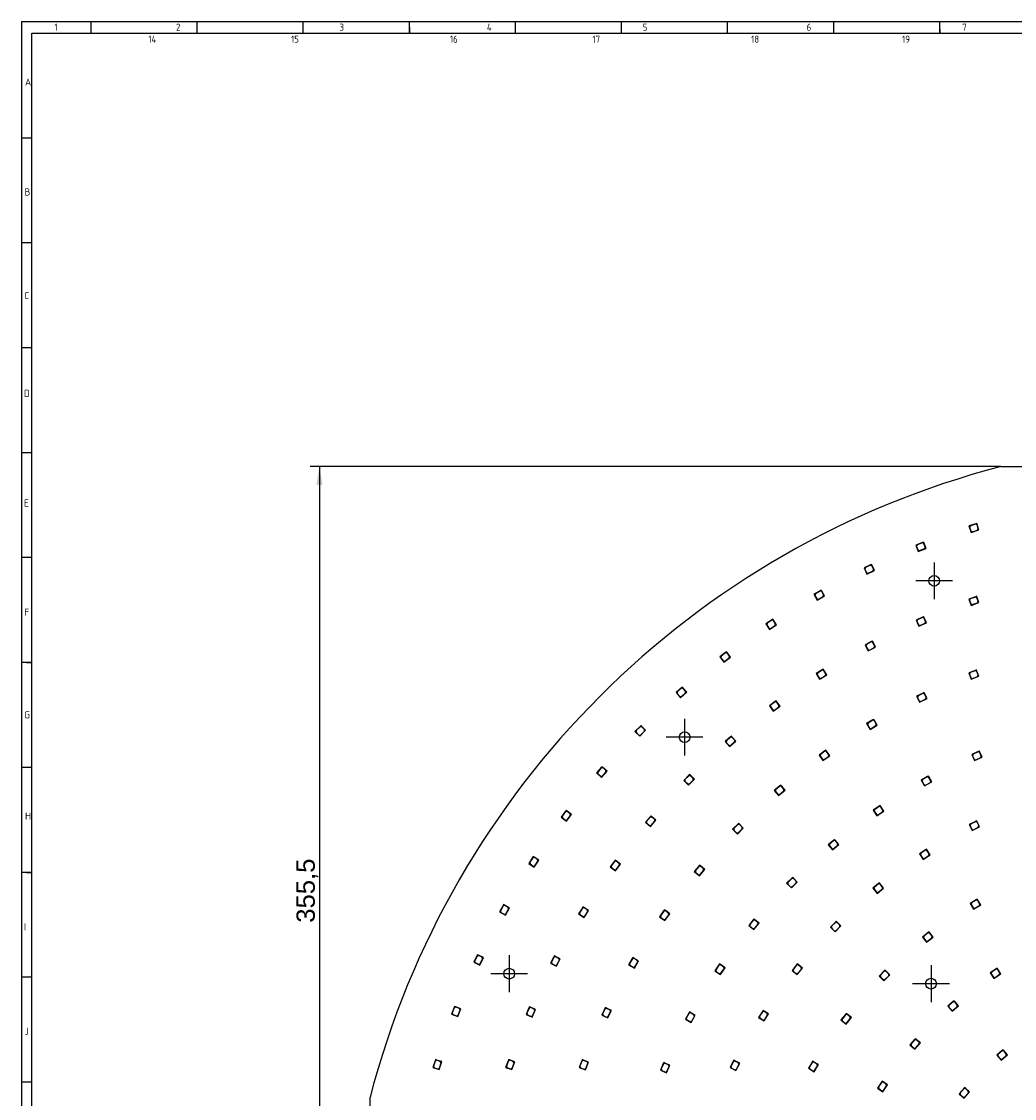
# Model space of a CAD drawing. Header units: millimetres. Extents: x 25 to 1167, y 11 to 816.
# Tile 4 of 18: x 25 to 442, y 365 to 816. Entities that reach past the tile are written whole.
import ezdxf
from ezdxf.enums import TextEntityAlignment as Align
from ezdxf.lldxf.tags import DXFTag

# ---------------------------------------------------------------- set-up
doc = ezdxf.new("R2010")
doc.units = ezdxf.units.MM
doc.layers.add('Default', color=7, linetype='Continuous')
doc.layers.add('RDLED_1_2_740MM_', color=7, linetype='Continuous')
doc.styles.add('SEACAD_Arial', font='arial.ttf')
tags = doc.linetypes.add('CENTER2', pattern=[28.575, 19.05, -3.175, 3.175, -3.175]).pattern_tags.tags
tags[10:11] = [DXFTag(74, 4), DXFTag(75, 0), DXFTag(340, '0'), DXFTag(46, 0.0), DXFTag(50, 0.0), DXFTag(44, 0.0), DXFTag(45, 0.0)]
tags[8:9] = [DXFTag(74, 4), DXFTag(75, 0), DXFTag(340, '0'), DXFTag(46, 0.0), DXFTag(50, 0.0), DXFTag(44, 0.0), DXFTag(45, 0.0)]
tags[6:7] = [DXFTag(74, 4), DXFTag(75, 0), DXFTag(340, '0'), DXFTag(46, 0.0), DXFTag(50, 0.0), DXFTag(44, 0.0), DXFTag(45, 0.0)]
tags[4:5] = [DXFTag(74, 4), DXFTag(75, 0), DXFTag(340, '0'), DXFTag(46, 0.0), DXFTag(50, 0.0), DXFTag(44, 0.0), DXFTag(45, 0.0)]
doc.dimstyles.new('ISO', dxfattribs={"dimtxt": 7.7, "dimasz": 7.7, "dimexe": 3.85, "dimexo": 0, "dimgap": 1.925, "dimtad": 1, "dimtxsty": 'SEACAD_Arial', "dimblk1": '_SE_FILLED', "dimblk2": '_SE_FILLED', "dimsah": 1, "dimcen": 3.85, "dimadec": 0, "dimazin": 0, "dimtfac": 0.5, "dimtdec": 3, "dimtmove": 0, "dimatfit": 3, "dimfxl": 1, "dimarcsym": 0})

# ---------------------------------------------------------------- blocks, each defined once
blk = doc.blocks.new('SEANNOT_GROUP7')
at = {"layer": 'Default', "color": 7, "linetype": 'CENTER2'}
for p, q in [((406.83, 420.62), (406.83, 405.22)), ((414.53, 412.92), (399.13, 412.92))]:
    blk.add_line(p, q, dxfattribs=at)
blk = doc.blocks.new('SEANNOT_GROUP9')
at = {"layer": 'Default', "color": 7, "linetype": 'CENTER2'}
for p, q in [((229.9, 424.82), (229.9, 409.42)), ((237.6, 417.12), (222.2, 417.12))]:
    blk.add_line(p, q, dxfattribs=at)
blk = doc.blocks.new('SEANNOT_GROUP12')
at = {"layer": 'Default', "color": 7, "linetype": 'CENTER2'}
for p, q in [((303.48, 524.02), (303.48, 508.62)), ((311.18, 516.32), (295.78, 516.32))]:
    blk.add_line(p, q, dxfattribs=at)
blk = doc.blocks.new('SEANNOT_GROUP14')
at = {"layer": 'Default', "color": 7, "linetype": 'CENTER2'}
for p, q in [((408.15, 589.58), (408.15, 574.18)), ((415.85, 581.88), (400.45, 581.88))]:
    blk.add_line(p, q, dxfattribs=at)
blk = doc.blocks.new('SE1')
at = {"layer": 'RDLED_1_2_740MM_', "color": 7, "linetype": 'Continuous'}
for p, q in [((436.05, 629.79), (622.98, 629.79)), ((425.62, 605.8), (422.76, 604.89)), ((425.56, 605.67), (423.37, 604.97)), ((426.19, 605.34), (425.56, 605.67)), ((426.1, 605.95), (425.62, 605.8)), ((425.62, 605.8), (426.25, 605.47)), ((426.25, 605.47), (426.1, 605.95)), ((426.67, 603.82), (426.19, 605.34)), ((426.95, 603.28), (426.25, 605.47)), ((422.76, 604.89), (423.61, 602.22)), ((423.37, 604.97), (423.04, 604.35)), ((423.04, 604.35), (423.52, 602.82)), ((423.52, 602.82), (424.15, 602.5)), ((423.61, 602.22), (426.95, 603.28)), ((424.15, 602.5), (426.34, 603.19)), ((426.34, 603.19), (426.67, 603.82)), ((403.24, 597.93), (400.45, 596.83)), ((400.45, 596.83), (401.48, 594.23)), ((401.05, 596.96), (400.76, 596.31)), ((400.76, 596.31), (401.35, 594.82)), ((403.19, 597.8), (401.05, 596.96)), ((403.83, 597.52), (403.19, 597.8)), ((403.71, 598.12), (403.24, 597.93)), ((403.24, 597.93), (403.89, 597.65)), ((403.89, 597.65), (403.71, 598.12)), ((404.42, 596.03), (403.83, 597.52)), ((404.73, 595.51), (403.89, 597.65)), ((401.35, 594.82), (402, 594.54)), ((401.48, 594.23), (404.73, 595.51)), ((402, 594.54), (404.14, 595.38)), ((404.14, 595.38), (404.42, 596.03)), ((381.45, 588.56), (378.74, 587.27)), ((378.74, 587.27), (379.94, 584.74)), ((379.33, 587.44), (379.09, 586.77)), ((381.4, 588.43), (379.33, 587.44)), ((382.07, 588.19), (381.4, 588.43)), ((381.9, 588.78), (381.45, 588.56)), ((381.45, 588.56), (382.12, 588.32)), ((382.12, 588.32), (381.9, 588.78)), ((382.76, 586.75), (382.07, 588.19)), ((383.1, 586.25), (382.12, 588.32)), ((379.09, 586.77), (379.78, 585.33)), ((379.78, 585.33), (380.44, 585.09)), ((379.94, 584.74), (383.1, 586.25)), ((380.44, 585.09), (382.52, 586.08)), ((382.52, 586.08), (382.76, 586.75)), ((360.35, 577.72), (357.73, 576.25)), ((357.73, 576.25), (359.11, 573.81)), ((358.31, 576.46), (358.12, 575.78)), ((358.12, 575.78), (358.9, 574.39)), ((360.31, 577.59), (358.31, 576.46)), ((358.9, 574.39), (359.58, 574.19)), ((359.11, 573.81), (362.16, 575.53)), ((359.58, 574.19), (361.59, 575.32)), ((360.99, 577.4), (360.31, 577.59)), ((360.79, 577.97), (360.35, 577.72)), ((360.35, 577.72), (361.03, 577.53)), ((361.03, 577.53), (360.79, 577.97)), ((361.78, 576), (360.99, 577.4)), ((362.16, 575.53), (361.03, 577.53)), ((361.59, 575.32), (361.78, 576)), ((425.52, 575.23), (422.69, 574.24)), ((422.69, 574.24), (423.61, 571.6)), ((423.29, 574.34), (422.98, 573.71)), ((422.98, 573.71), (423.51, 572.2)), ((425.46, 575.1), (423.29, 574.34)), ((426.09, 574.8), (425.46, 575.1)), ((425.99, 575.4), (425.52, 575.23)), ((425.52, 575.23), (426.16, 574.92)), ((426.16, 574.92), (425.99, 575.4)), ((426.62, 573.29), (426.09, 574.8)), ((426.92, 572.75), (426.16, 574.92)), ((423.51, 572.2), (424.14, 571.89)), ((423.61, 571.6), (426.92, 572.75)), ((424.14, 571.89), (426.32, 572.65)), ((426.32, 572.65), (426.62, 573.29)), ((340.04, 565.47), (337.53, 563.83)), ((340.01, 565.33), (338.08, 564.07)), ((340.7, 565.19), (340.01, 565.33)), ((340.45, 565.75), (340.04, 565.47)), ((340.04, 565.47), (340.73, 565.33)), ((340.73, 565.33), (340.45, 565.75)), ((341.58, 563.85), (340.7, 565.19)), ((341.99, 563.4), (340.73, 565.33)), ((403.32, 566.62), (400.57, 565.42)), ((400.57, 565.42), (401.69, 562.85)), ((401.16, 565.57), (400.9, 564.91)), ((400.9, 564.91), (401.54, 563.44)), ((403.27, 566.49), (401.16, 565.57)), ((403.93, 566.23), (403.27, 566.49)), ((403.78, 566.82), (403.32, 566.62)), ((403.32, 566.62), (403.98, 566.36)), ((403.98, 566.36), (403.78, 566.82)), ((404.57, 564.76), (403.93, 566.23)), ((404.9, 564.25), (403.98, 566.36)), ((404.31, 564.1), (404.57, 564.76)), ((337.53, 563.83), (339.06, 561.49)), ((338.08, 564.07), (337.94, 563.38)), ((337.94, 563.38), (338.82, 562.04)), ((338.82, 562.04), (339.51, 561.9)), ((339.06, 561.49), (341.99, 563.4)), ((339.51, 561.9), (341.43, 563.16)), ((341.43, 563.16), (341.58, 563.85)), ((401.54, 563.44), (402.2, 563.18)), ((401.69, 562.85), (404.9, 564.25)), ((402.2, 563.18), (404.31, 564.1)), ((381.83, 556.37), (379.17, 554.97)), ((381.79, 556.23), (379.75, 555.16)), ((382.46, 556.03), (381.79, 556.23)), ((382.27, 556.6), (381.83, 556.37)), ((381.83, 556.37), (382.5, 556.16)), ((382.5, 556.16), (382.27, 556.6)), ((383.21, 554.61), (382.46, 556.03)), ((383.58, 554.13), (382.5, 556.16)), ((320.61, 551.86), (318.22, 550.05)), ((320.59, 551.72), (318.76, 550.33)), ((321.29, 551.63), (320.59, 551.72)), ((321.01, 552.17), (320.61, 551.86)), ((320.61, 551.86), (321.31, 551.77)), ((321.31, 551.77), (321.01, 552.17)), ((322.26, 550.35), (321.29, 551.63)), ((322.7, 549.93), (321.31, 551.77)), ((379.17, 554.97), (380.48, 552.49)), ((379.75, 555.16), (379.54, 554.48)), ((379.54, 554.48), (380.29, 553.07)), ((380.29, 553.07), (380.97, 552.86)), ((380.48, 552.49), (383.58, 554.13)), ((380.97, 552.86), (383, 553.94)), ((383, 553.94), (383.21, 554.61)), ((318.22, 550.05), (319.91, 547.82)), ((318.76, 550.33), (318.66, 549.63)), ((318.66, 549.63), (319.63, 548.36)), ((319.63, 548.36), (320.33, 548.26)), ((319.91, 547.82), (322.7, 549.93)), ((320.33, 548.26), (322.16, 549.65)), ((322.16, 549.65), (322.26, 550.35)), ((361.16, 544.55), (358.62, 542.95)), ((358.62, 542.95), (360.11, 540.58)), ((359.18, 543.18), (359.02, 542.49)), ((359.02, 542.49), (359.88, 541.14)), ((361.13, 544.41), (359.18, 543.18)), ((360.11, 540.58), (363.07, 542.44)), ((360.57, 540.98), (362.51, 542.21)), ((361.82, 544.25), (361.13, 544.41)), ((361.58, 544.81), (361.16, 544.55)), ((361.16, 544.55), (361.85, 544.39)), ((361.85, 544.39), (361.58, 544.81)), ((362.67, 542.9), (361.82, 544.25)), ((363.07, 542.44), (361.85, 544.39)), ((362.51, 542.21), (362.67, 542.9)), ((425.43, 544.33), (422.64, 543.24)), ((422.64, 543.24), (423.66, 540.63)), ((423.24, 543.37), (422.95, 542.72)), ((422.95, 542.72), (423.53, 541.23)), ((425.38, 544.2), (423.24, 543.37)), ((426.03, 543.92), (425.38, 544.2)), ((425.9, 544.51), (425.43, 544.33)), ((425.43, 544.33), (426.08, 544.05)), ((426.08, 544.05), (425.9, 544.51)), ((426.61, 542.43), (426.03, 543.92)), ((426.92, 541.9), (426.08, 544.05)), ((426.32, 541.78), (426.61, 542.43)), ((359.88, 541.14), (360.57, 540.98)), ((423.53, 541.23), (424.18, 540.94)), ((423.66, 540.63), (426.92, 541.9)), ((424.18, 540.94), (426.32, 541.78)), ((302.15, 536.96), (299.89, 534.99)), ((299.89, 534.99), (301.73, 532.88)), ((300.41, 535.31), (300.36, 534.6)), ((300.36, 534.6), (301.41, 533.4)), ((302.14, 536.82), (300.41, 535.31)), ((301.41, 533.4), (302.12, 533.35)), ((301.73, 532.88), (304.37, 535.18)), ((302.12, 533.35), (303.85, 534.86)), ((302.85, 536.77), (302.14, 536.82)), ((302.53, 537.29), (302.15, 536.96)), ((302.15, 536.96), (302.86, 536.91)), ((302.86, 536.91), (302.53, 537.29)), ((303.9, 535.56), (302.85, 536.77)), ((304.37, 535.18), (302.86, 536.91)), ((303.85, 534.86), (303.9, 535.56)), ((403.49, 534.81), (400.8, 533.5)), ((400.8, 533.5), (402.03, 530.98)), ((401.38, 533.67), (401.15, 533)), ((401.15, 533), (401.85, 531.56)), ((403.44, 534.68), (401.38, 533.67)), ((404.11, 534.45), (403.44, 534.68)), ((403.94, 535.03), (403.49, 534.81)), ((403.49, 534.81), (404.16, 534.58)), ((404.16, 534.58), (403.94, 535.03)), ((404.82, 533.01), (404.11, 534.45)), ((405.17, 532.52), (404.16, 534.58)), ((404.59, 532.34), (404.82, 533.01)), ((341.44, 531.21), (339.02, 529.43)), ((339.02, 529.43), (340.68, 527.17)), ((339.56, 529.7), (339.46, 529)), ((339.46, 529), (340.41, 527.72)), ((341.41, 531.07), (339.56, 529.7)), ((340.68, 527.17), (343.5, 529.25)), ((341.11, 527.61), (342.96, 528.98)), ((342.11, 530.96), (341.41, 531.07)), ((341.84, 531.5), (341.44, 531.21)), ((341.44, 531.21), (342.13, 531.1)), ((342.13, 531.1), (341.84, 531.5)), ((343.06, 529.67), (342.11, 530.96)), ((343.5, 529.25), (342.13, 531.1)), ((342.96, 528.98), (343.06, 529.67)), ((401.85, 531.56), (402.52, 531.33)), ((402.03, 530.98), (405.17, 532.52)), ((402.52, 531.33), (404.59, 532.34)), ((340.41, 527.72), (341.11, 527.61)), ((284.76, 520.83), (282.64, 518.71)), ((284.76, 520.69), (283.13, 519.06)), ((285.11, 521.18), (284.76, 520.83)), ((284.76, 520.83), (285.46, 520.83)), ((285.46, 520.69), (284.76, 520.69)), ((285.46, 520.83), (285.11, 521.18)), ((287.09, 519.2), (285.46, 520.83)), ((286.6, 519.56), (285.46, 520.69)), ((286.6, 518.85), (286.6, 519.56)), ((382.41, 523.52), (379.83, 521.98)), ((379.83, 521.98), (381.26, 519.57)), ((380.4, 522.2), (380.22, 521.52)), ((380.22, 521.52), (381.04, 520.14)), ((382.37, 523.38), (380.4, 522.2)), ((381.04, 520.14), (381.73, 519.97)), ((381.26, 519.57), (384.27, 521.37)), ((381.73, 519.97), (383.7, 521.15)), ((383.06, 523.21), (382.37, 523.38)), ((382.84, 523.77), (382.41, 523.52)), ((382.41, 523.52), (383.09, 523.34)), ((383.09, 523.34), (382.84, 523.77)), ((383.88, 521.83), (383.06, 523.21)), ((384.27, 521.37), (383.09, 523.34)), ((383.7, 521.15), (383.88, 521.83)), ((282.64, 518.71), (284.62, 516.73)), ((283.13, 519.06), (283.13, 518.36)), ((283.13, 518.36), (284.26, 517.22)), ((284.26, 517.22), (284.97, 517.22)), ((284.62, 516.73), (287.09, 519.2)), ((284.97, 517.22), (286.6, 518.85)), ((322.76, 516.43), (320.49, 514.48)), ((322.75, 516.29), (321.01, 514.79)), ((323.46, 516.24), (322.75, 516.29)), ((323.14, 516.76), (322.76, 516.43)), ((322.76, 516.43), (323.47, 516.38)), ((323.47, 516.38), (323.14, 516.76)), ((324.5, 515.03), (323.46, 516.24)), ((324.97, 514.64), (323.47, 516.38)), ((324.45, 514.32), (324.5, 515.03)), ((320.49, 514.48), (322.31, 512.36)), ((321.01, 514.79), (320.96, 514.09)), ((320.96, 514.09), (322, 512.88)), ((322, 512.88), (322.7, 512.82)), ((322.31, 512.36), (324.97, 514.64)), ((322.7, 512.82), (324.45, 514.32)), ((362.33, 510.52), (359.89, 508.77)), ((362.74, 510.81), (362.33, 510.52)), ((362.33, 510.52), (363.03, 510.4)), ((363.03, 510.4), (362.74, 510.81)), ((364.36, 508.53), (363.03, 510.4)), ((427.13, 510.46), (426.67, 510.26)), ((427.33, 510), (427.13, 510.46)), ((359.89, 508.77), (361.51, 506.5)), ((360.43, 509.04), (360.32, 508.34)), ((360.32, 508.34), (361.25, 507.04)), ((362.31, 510.38), (360.43, 509.04)), ((361.25, 507.04), (361.94, 506.93)), ((361.51, 506.5), (364.36, 508.53)), ((361.94, 506.93), (363.82, 508.26)), ((363, 510.26), (362.31, 510.38)), ((363.93, 508.96), (363, 510.26)), ((363.82, 508.26), (363.93, 508.96)), ((426.67, 510.26), (423.93, 509.04)), ((423.93, 509.04), (425.06, 506.48)), ((424.52, 509.2), (424.26, 508.54)), ((424.26, 508.54), (424.91, 507.07)), ((426.62, 510.13), (424.52, 509.2)), ((424.91, 507.07), (425.57, 506.82)), ((425.06, 506.48), (428.26, 507.9)), ((425.57, 506.82), (427.67, 507.75)), ((427.28, 509.87), (426.62, 510.13)), ((426.67, 510.26), (427.33, 510)), ((427.93, 508.41), (427.28, 509.87)), ((428.26, 507.9), (427.33, 510)), ((427.67, 507.75), (427.93, 508.41)), ((268.5, 503.55), (266.53, 501.29)), ((268.51, 503.41), (267, 501.68)), ((267, 501.68), (267.05, 500.97)), ((268.83, 503.93), (268.5, 503.55)), ((268.5, 503.55), (269.21, 503.6)), ((269.22, 503.46), (268.51, 503.41)), ((268.64, 499.45), (270.94, 502.09)), ((269.21, 503.6), (268.83, 503.93)), ((268.96, 499.97), (270.47, 501.7)), ((270.94, 502.09), (269.21, 503.6)), ((270.42, 502.41), (269.22, 503.46)), ((270.47, 501.7), (270.42, 502.41)), ((266.53, 501.29), (268.64, 499.45)), ((267.05, 500.97), (268.26, 499.92)), ((268.26, 499.92), (268.96, 499.97)), ((305.24, 500.31), (303.12, 498.18)), ((303.12, 498.18), (305.1, 496.2)), ((305.24, 500.16), (303.62, 498.54)), ((303.62, 498.54), (303.62, 497.83)), ((303.62, 497.83), (304.75, 496.7)), ((305.1, 496.2), (307.58, 498.68)), ((305.6, 500.66), (305.24, 500.31)), ((305.24, 500.31), (305.95, 500.31)), ((305.95, 500.16), (305.24, 500.16)), ((305.46, 496.7), (307.08, 498.33)), ((305.95, 500.31), (305.6, 500.66)), ((307.58, 498.68), (305.95, 500.31)), ((307.08, 499.03), (305.95, 500.16)), ((307.08, 498.33), (307.08, 499.03)), ((405.34, 499.76), (402.72, 498.3)), ((402.72, 498.3), (404.08, 495.85)), ((403.29, 498.51), (403.1, 497.83)), ((403.1, 497.83), (403.88, 496.43)), ((405.3, 499.62), (403.29, 498.51)), ((404.08, 495.85), (407.14, 497.56)), ((404.56, 496.23), (406.57, 497.35)), ((405.98, 499.43), (405.3, 499.62)), ((405.78, 500), (405.34, 499.76)), ((405.34, 499.76), (406.02, 499.57)), ((406.02, 499.57), (405.78, 500)), ((406.76, 498.03), (405.98, 499.43)), ((407.14, 497.56), (406.02, 499.57)), ((406.57, 497.35), (406.76, 498.03)), ((304.75, 496.7), (305.46, 496.7)), ((343.39, 495.9), (341.1, 493.96)), ((341.1, 493.96), (342.91, 491.83)), ((341.63, 494.28), (341.57, 493.57)), ((341.57, 493.57), (342.6, 492.35)), ((343.38, 495.76), (341.63, 494.28)), ((342.6, 492.35), (343.31, 492.29)), ((342.91, 491.83), (345.58, 494.09)), ((343.31, 492.29), (345.06, 493.78)), ((344.09, 495.7), (343.38, 495.76)), ((343.77, 496.23), (343.39, 495.9)), ((343.39, 495.9), (344.1, 495.85)), ((344.1, 495.85), (343.77, 496.23)), ((345.12, 494.48), (344.09, 495.7)), ((345.58, 494.09), (344.1, 495.85)), ((345.06, 493.78), (345.12, 494.48)), ((403.88, 496.43), (404.56, 496.23)), ((253.47, 485.21), (251.65, 482.82)), ((253.49, 485.07), (252.1, 483.23)), ((253.77, 485.61), (253.47, 485.21)), ((253.47, 485.21), (254.17, 485.3)), ((254.19, 485.16), (253.49, 485.07)), ((254.17, 485.3), (253.77, 485.61)), ((253.89, 481.12), (256, 483.91)), ((256, 483.91), (254.17, 485.3)), ((254.17, 481.66), (255.56, 483.5)), ((255.46, 484.2), (254.19, 485.16)), ((255.56, 483.5), (255.46, 484.2)), ((385.06, 487.34), (382.59, 485.65)), ((382.59, 485.65), (384.17, 483.34)), ((383.14, 485.9), (383.01, 485.21)), ((383.01, 485.21), (383.92, 483.89)), ((385.04, 487.2), (383.14, 485.9)), ((383.92, 483.89), (384.61, 483.76)), ((384.17, 483.34), (387.06, 485.31)), ((384.61, 483.76), (386.51, 485.06)), ((385.73, 487.07), (385.04, 487.2)), ((385.48, 487.62), (385.06, 487.34)), ((385.06, 487.34), (385.76, 487.21)), ((385.76, 487.21), (385.48, 487.62)), ((386.64, 485.75), (385.73, 487.07)), ((387.06, 485.31), (385.76, 487.21)), ((386.51, 485.06), (386.64, 485.75)), ((251.65, 482.82), (253.89, 481.12)), ((252.1, 483.23), (252.19, 482.53)), ((252.19, 482.53), (253.47, 481.57)), ((253.47, 481.57), (254.17, 481.66)), ((288.98, 482.91), (287.02, 480.64)), ((287.02, 480.64), (289.15, 478.81)), ((288.99, 482.77), (287.49, 481.03)), ((287.49, 481.03), (287.54, 480.33)), ((287.54, 480.33), (288.76, 479.28)), ((288.76, 479.28), (289.46, 479.33)), ((289.31, 483.29), (288.98, 482.91)), ((288.98, 482.91), (289.69, 482.97)), ((289.7, 482.83), (288.99, 482.77)), ((289.15, 478.81), (291.43, 481.47)), ((289.69, 482.97), (289.31, 483.29)), ((289.46, 479.33), (290.96, 481.08)), ((291.43, 481.47), (289.69, 482.97)), ((290.91, 481.78), (289.7, 482.83)), ((290.96, 481.08), (290.91, 481.78)), ((325.73, 479.78), (323.61, 477.66)), ((325.73, 479.64), (324.1, 478.01)), ((326.08, 480.13), (325.73, 479.78)), ((325.73, 479.78), (326.43, 479.78)), ((326.43, 479.64), (325.73, 479.64)), ((326.43, 479.78), (326.08, 480.13)), ((328.06, 478.15), (326.43, 479.78)), ((327.57, 478.5), (326.43, 479.64)), ((425.51, 481.01), (422.84, 479.64)), ((422.84, 479.64), (424.11, 477.15)), ((423.42, 479.83), (423.2, 479.16)), ((423.2, 479.16), (423.93, 477.73)), ((425.47, 480.87), (423.42, 479.83)), ((426.14, 480.65), (425.47, 480.87)), ((425.96, 481.23), (425.51, 481.01)), ((425.51, 481.01), (426.19, 480.79)), ((426.19, 480.79), (425.96, 481.23)), ((426.87, 479.23), (426.14, 480.65)), ((427.23, 478.74), (426.19, 480.79)), ((426.65, 478.56), (426.87, 479.23)), ((323.61, 477.66), (325.59, 475.68)), ((324.1, 478.01), (324.1, 477.3)), ((324.1, 477.3), (325.23, 476.17)), ((325.23, 476.17), (325.94, 476.17)), ((325.59, 475.68), (328.06, 478.15)), ((325.94, 476.17), (327.57, 477.8)), ((327.57, 477.8), (327.57, 478.5)), ((423.93, 477.73), (424.6, 477.51)), ((424.11, 477.15), (427.23, 478.74)), ((424.6, 477.51), (426.65, 478.56)), ((366.02, 473.1), (363.72, 471.19)), ((363.72, 471.19), (365.5, 469.03)), ((364.24, 471.49), (364.18, 470.79)), ((364.18, 470.79), (365.2, 469.56)), ((366.01, 472.96), (364.24, 471.49)), ((365.5, 469.03), (368.2, 471.27)), ((365.9, 469.49), (367.67, 470.96)), ((366.71, 472.9), (366.01, 472.96)), ((366.41, 473.42), (366.02, 473.1)), ((366.02, 473.1), (366.73, 473.04)), ((366.73, 473.04), (366.41, 473.42)), ((367.74, 471.67), (366.71, 472.9)), ((368.2, 471.27), (366.73, 473.04)), ((367.67, 470.96), (367.74, 471.67)), ((239.72, 465.88), (238.07, 463.37)), ((239.75, 465.74), (238.48, 463.82)), ((239.99, 466.3), (239.72, 465.88)), ((239.72, 465.88), (240.41, 466.02)), ((240.44, 465.88), (239.75, 465.74)), ((240.41, 466.02), (239.99, 466.3)), ((242.33, 464.76), (240.41, 466.02)), ((241.78, 465), (240.44, 465.88)), ((365.2, 469.56), (365.9, 469.49)), ((404.48, 469), (401.96, 467.37)), ((401.96, 467.37), (403.49, 465.02)), ((402.52, 467.61), (402.37, 466.92)), ((402.37, 466.92), (403.24, 465.58)), ((404.45, 468.87), (402.52, 467.61)), ((403.24, 465.58), (403.94, 465.43)), ((403.49, 465.02), (406.42, 466.93)), ((403.94, 465.43), (405.86, 466.69)), ((405.14, 468.72), (404.45, 468.87)), ((404.9, 469.28), (404.48, 469)), ((404.48, 469), (405.17, 468.86)), ((405.17, 468.86), (404.9, 469.28)), ((406.01, 467.38), (405.14, 468.72)), ((406.42, 466.93), (405.17, 468.86)), ((405.86, 466.69), (406.01, 467.38)), ((238.07, 463.37), (240.41, 461.83)), ((238.48, 463.82), (238.63, 463.12)), ((238.63, 463.12), (239.97, 462.25)), ((239.97, 462.25), (240.66, 462.39)), ((240.41, 461.83), (242.33, 464.76)), ((240.66, 462.39), (241.92, 464.31)), ((241.92, 464.31), (241.78, 465)), ((274.06, 464.36), (272.28, 461.94)), ((272.28, 461.94), (274.54, 460.28)), ((274.08, 464.22), (272.72, 462.37)), ((272.72, 462.37), (272.82, 461.67)), ((272.82, 461.67), (274.11, 460.72)), ((274.36, 464.76), (274.06, 464.36)), ((274.06, 464.36), (274.76, 464.46)), ((274.78, 464.32), (274.08, 464.22)), ((274.11, 460.72), (274.81, 460.82)), ((274.76, 464.46), (274.36, 464.76)), ((274.54, 460.28), (276.61, 463.1)), ((276.61, 463.1), (274.76, 464.46)), ((276.07, 463.37), (274.78, 464.32)), ((274.81, 460.82), (276.18, 462.67)), ((276.18, 462.67), (276.07, 463.37)), ((309.45, 462.25), (307.52, 459.96)), ((309.47, 462.11), (307.98, 460.35)), ((309.78, 462.63), (309.45, 462.25)), ((309.45, 462.25), (310.16, 462.31)), ((310.17, 462.16), (309.47, 462.11)), ((309.65, 458.15), (311.91, 460.82)), ((310.16, 462.31), (309.78, 462.63)), ((311.91, 460.82), (310.16, 462.31)), ((311.39, 461.13), (310.17, 462.16)), ((311.45, 460.43), (311.39, 461.13)), ((307.52, 459.96), (309.65, 458.15)), ((307.98, 460.35), (308.04, 459.65)), ((308.04, 459.65), (309.26, 458.61)), ((309.26, 458.61), (309.96, 458.67)), ((309.96, 458.67), (311.45, 460.43)), ((348.38, 457.17), (346.26, 455.05)), ((348.38, 457.03), (346.75, 455.4)), ((348.73, 457.52), (348.38, 457.17)), ((348.38, 457.17), (349.08, 457.17)), ((349.08, 457.03), (348.38, 457.03)), ((349.08, 457.17), (348.73, 457.52)), ((350.71, 455.54), (349.08, 457.17)), ((350.21, 455.9), (349.08, 457.03)), ((346.26, 455.05), (348.24, 453.07)), ((346.75, 455.4), (346.75, 454.7)), ((346.75, 454.7), (347.88, 453.56)), ((347.88, 453.56), (348.59, 453.56)), ((348.24, 453.07), (350.71, 455.54)), ((348.59, 453.56), (350.21, 455.19)), ((350.21, 455.19), (350.21, 455.9)), ((384.81, 454.87), (382.48, 452.98)), ((382.48, 452.98), (384.24, 450.8)), ((383.01, 453.28), (382.93, 452.58)), ((382.93, 452.58), (383.94, 451.33)), ((384.79, 454.73), (383.01, 453.28)), ((384.24, 450.8), (386.96, 453.01)), ((384.64, 451.26), (386.43, 452.71)), ((385.5, 454.65), (384.79, 454.73)), ((385.2, 455.18), (384.81, 454.87)), ((384.81, 454.87), (385.51, 454.79)), ((385.51, 454.79), (385.2, 455.18)), ((386.5, 453.41), (385.5, 454.65)), ((386.96, 453.01), (385.51, 454.79)), ((386.43, 452.71), (386.5, 453.41)), ((383.94, 451.33), (384.64, 451.26)), ((425.82, 448.12), (423.25, 446.56)), ((425.79, 447.98), (423.82, 446.79)), ((426.47, 447.81), (425.79, 447.98)), ((426.25, 448.37), (425.82, 448.12)), ((425.82, 448.12), (426.51, 447.95)), ((426.51, 447.95), (426.25, 448.37)), ((427.3, 446.44), (426.47, 447.81)), ((427.7, 445.98), (426.51, 447.95)), ((227.32, 445.65), (225.85, 443.04)), ((225.85, 443.04), (228.29, 441.67)), ((227.36, 445.52), (226.23, 443.51)), ((226.23, 443.51), (226.42, 442.83)), ((226.42, 442.83), (227.81, 442.05)), ((227.56, 446.09), (227.32, 445.65)), ((227.32, 445.65), (228, 445.85)), ((228.04, 445.71), (227.36, 445.52)), ((228, 445.85), (227.56, 446.09)), ((230, 444.72), (228, 445.85)), ((229.43, 444.92), (228.04, 445.71)), ((228.29, 441.67), (230, 444.72)), ((228.5, 442.24), (229.62, 444.24)), ((229.62, 444.24), (229.43, 444.92)), ((260.57, 444.74), (258.98, 442.19)), ((260.61, 444.6), (259.38, 442.65)), ((259.38, 442.65), (259.54, 441.96)), ((260.84, 445.16), (260.57, 444.74)), ((260.57, 444.74), (261.26, 444.89)), ((261.3, 444.75), (260.61, 444.6)), ((261.26, 444.89), (260.84, 445.16)), ((263.21, 443.67), (261.26, 444.89)), ((262.65, 443.9), (261.3, 444.75)), ((261.35, 440.71), (263.21, 443.67)), ((261.58, 441.27), (262.81, 443.21)), ((262.81, 443.21), (262.65, 443.9)), ((294.68, 443.43), (292.94, 440.99)), ((294.71, 443.29), (293.37, 441.42)), ((294.98, 443.84), (294.68, 443.43)), ((294.68, 443.43), (295.38, 443.55)), ((295.41, 443.41), (294.71, 443.29)), ((295.38, 443.55), (294.98, 443.84)), ((297.25, 442.21), (295.38, 443.55)), ((296.71, 442.48), (295.41, 443.41)), ((423.25, 446.56), (424.7, 444.17)), ((423.82, 446.79), (423.65, 446.1)), ((423.65, 446.1), (424.48, 444.73)), ((424.48, 444.73), (425.16, 444.56)), ((424.7, 444.17), (427.7, 445.98)), ((425.16, 444.56), (427.13, 445.75)), ((427.13, 445.75), (427.3, 446.44)), ((227.81, 442.05), (228.5, 442.24)), ((258.98, 442.19), (261.35, 440.71)), ((259.54, 441.96), (260.89, 441.11)), ((260.89, 441.11), (261.58, 441.27)), ((292.94, 440.99), (295.22, 439.36)), ((293.37, 441.42), (293.49, 440.72)), ((293.49, 440.72), (294.79, 439.79)), ((294.79, 439.79), (295.49, 439.91)), ((295.22, 439.36), (297.25, 442.21)), ((295.49, 439.91), (296.82, 441.78)), ((296.82, 441.78), (296.71, 442.48)), ((332.28, 439.68), (330.36, 437.37)), ((332.29, 439.54), (330.82, 437.77)), ((332.59, 440.06), (332.28, 439.68)), ((332.28, 439.68), (332.98, 439.74)), ((332.99, 439.6), (332.29, 439.54)), ((332.51, 435.58), (334.75, 438.27)), ((332.98, 439.74), (332.59, 440.06)), ((334.75, 438.27), (332.98, 439.74)), ((334.22, 438.58), (332.99, 439.6)), ((334.29, 437.88), (334.22, 438.58)), ((366.73, 438.75), (364.61, 436.63)), ((366.73, 438.61), (365.1, 436.98)), ((367.08, 439.11), (366.73, 438.75)), ((366.73, 438.75), (367.43, 438.75)), ((367.43, 438.61), (366.73, 438.61)), ((367.43, 438.75), (367.08, 439.11)), ((369.06, 437.13), (367.43, 438.75)), ((368.56, 437.48), (367.43, 438.61)), ((330.36, 437.37), (332.51, 435.58)), ((330.82, 437.77), (330.88, 437.06)), ((330.88, 437.06), (332.12, 436.04)), ((332.12, 436.04), (332.82, 436.11)), ((332.82, 436.11), (334.29, 437.88)), ((364.61, 436.63), (366.59, 434.65)), ((365.1, 436.98), (365.1, 436.28)), ((365.1, 436.28), (366.23, 435.15)), ((366.23, 435.15), (366.94, 435.15)), ((366.59, 434.65), (369.06, 437.13)), ((366.94, 435.15), (368.57, 436.77)), ((368.57, 436.77), (368.56, 437.48)), ((405.62, 434.35), (403.26, 432.5)), ((405.61, 434.21), (403.8, 432.79)), ((406.31, 434.12), (405.61, 434.21)), ((406.02, 434.66), (405.62, 434.35)), ((405.62, 434.35), (406.33, 434.26)), ((406.33, 434.26), (406.02, 434.66)), ((407.3, 432.86), (406.31, 434.12)), ((407.75, 432.45), (406.33, 434.26)), ((403.26, 432.5), (404.99, 430.29)), ((403.8, 432.79), (403.71, 432.09)), ((403.71, 432.09), (404.7, 430.83)), ((404.7, 430.83), (405.4, 430.74)), ((404.99, 430.29), (407.75, 432.45)), ((405.4, 430.74), (407.21, 432.16)), ((407.21, 432.16), (407.3, 432.86)), ((216.33, 424.63), (215.04, 421.92)), ((216.54, 425.08), (216.33, 424.63)), ((216.33, 424.63), (217, 424.87)), ((217.04, 424.73), (216.38, 424.5)), ((217, 424.87), (216.54, 425.08)), ((219.07, 423.88), (217, 424.87)), ((218.49, 424.05), (217.04, 424.73)), ((248.82, 424.6), (248.59, 424.16)), ((249.27, 424.37), (248.82, 424.6)), ((215.04, 421.92), (217.57, 420.72)), ((216.38, 424.5), (215.39, 422.42)), ((215.39, 422.42), (215.63, 421.75)), ((215.63, 421.75), (217.07, 421.07)), ((217.07, 421.07), (217.74, 421.3)), ((217.57, 420.72), (219.07, 423.88)), ((217.74, 421.3), (218.72, 423.38)), ((218.72, 423.38), (218.49, 424.05)), ((248.59, 424.16), (247.19, 421.51)), ((247.19, 421.51), (249.66, 420.2)), ((248.63, 424.02), (247.56, 421.99)), ((247.56, 421.99), (247.77, 421.32)), ((247.77, 421.32), (249.18, 420.57)), ((248.59, 424.16), (249.27, 424.37)), ((249.31, 424.23), (248.63, 424.02)), ((249.18, 420.57), (249.86, 420.78)), ((251.3, 423.29), (249.27, 424.37)), ((250.72, 423.49), (249.31, 424.23)), ((249.66, 420.2), (251.3, 423.29)), ((249.86, 420.78), (250.93, 422.81)), ((250.93, 422.81), (250.72, 423.49)), ((281.52, 423.46), (279.98, 420.88)), ((279.98, 420.88), (282.39, 419.45)), ((281.55, 423.32), (280.38, 421.35)), ((280.38, 421.35), (280.55, 420.66)), ((280.55, 420.66), (281.93, 419.84)), ((281.78, 423.89), (281.52, 423.46)), ((281.52, 423.46), (282.21, 423.64)), ((282.24, 423.5), (281.55, 423.32)), ((282.21, 423.64), (281.78, 423.89)), ((284.18, 422.46), (282.21, 423.64)), ((283.61, 422.68), (282.24, 423.5)), ((282.39, 419.45), (284.18, 422.46)), ((282.61, 420.02), (283.79, 421.99)), ((283.79, 421.99), (283.61, 422.68)), ((317.86, 420.77), (316.16, 418.3)), ((317.88, 420.63), (316.58, 418.74)), ((318.14, 421.19), (317.86, 420.77)), ((317.86, 420.77), (318.55, 420.9)), ((318.58, 420.76), (317.88, 420.63)), ((318.55, 420.9), (318.14, 421.19)), ((320.45, 419.6), (318.55, 420.9)), ((319.9, 419.86), (318.58, 420.76)), ((350.43, 420.83), (348.54, 418.5)), ((350.44, 420.69), (348.99, 418.91)), ((350.74, 421.22), (350.43, 420.83)), ((350.43, 420.83), (351.13, 420.91)), ((351.15, 420.77), (350.44, 420.69)), ((351.13, 420.91), (350.74, 421.22)), ((352.92, 419.46), (351.13, 420.91)), ((352.39, 419.76), (351.15, 420.77)), ((281.93, 419.84), (282.61, 420.02)), ((316.16, 418.3), (318.47, 416.72)), ((316.58, 418.74), (316.71, 418.04)), ((316.71, 418.04), (318.03, 417.14)), ((318.03, 417.14), (318.73, 417.27)), ((318.47, 416.72), (320.45, 419.6)), ((318.73, 417.27), (320.03, 419.17)), ((320.03, 419.17), (319.9, 419.86)), ((348.54, 418.5), (350.72, 416.74)), ((348.99, 418.91), (349.07, 418.2)), ((349.07, 418.2), (350.31, 417.2)), ((350.31, 417.2), (351.02, 417.27)), ((350.72, 416.74), (352.92, 419.46)), ((351.02, 417.27), (352.46, 419.06)), ((352.46, 419.06), (352.39, 419.76)), ((387.24, 418.25), (385.11, 416.13)), ((385.11, 416.13), (387.09, 414.15)), ((387.24, 418.11), (385.61, 416.48)), ((385.61, 416.48), (385.61, 415.77)), ((385.61, 415.77), (386.74, 414.64)), ((387.09, 414.15), (389.57, 416.62)), ((387.59, 418.6), (387.24, 418.25)), ((387.24, 418.25), (387.94, 418.25)), ((387.94, 418.11), (387.24, 418.11)), ((387.45, 414.64), (389.07, 416.27)), ((387.94, 418.25), (387.59, 418.6)), ((389.57, 416.62), (387.94, 418.25)), ((389.07, 416.98), (387.94, 418.11)), ((389.07, 416.27), (389.07, 416.98)), ((434.19, 419.15), (431.7, 417.48)), ((431.7, 417.48), (433.25, 415.15)), ((432.25, 417.73), (432.11, 417.03)), ((432.11, 417.03), (433, 415.7)), ((434.16, 419.01), (432.25, 417.73)), ((433, 415.7), (433.7, 415.57)), ((433.25, 415.15), (436.16, 417.1)), ((433.7, 415.57), (435.61, 416.85)), ((434.86, 418.87), (434.16, 419.01)), ((434.61, 419.42), (434.19, 419.15)), ((434.19, 419.15), (434.89, 419.01)), ((434.89, 419.01), (434.61, 419.42)), ((435.75, 417.54), (434.86, 418.87)), ((436.16, 417.1), (434.89, 419.01)), ((435.61, 416.85), (435.75, 417.54)), ((386.74, 414.64), (387.45, 414.64)), ((206.8, 402.91), (205.7, 400.12)), ((206.86, 402.78), (206.01, 400.64)), ((206.98, 403.37), (206.8, 402.91)), ((206.8, 402.91), (207.45, 403.19)), ((207.5, 403.06), (206.86, 402.78)), ((207.45, 403.19), (206.98, 403.37)), ((209.59, 402.35), (207.45, 403.19)), ((208.99, 402.47), (207.5, 403.06)), ((208.3, 399.09), (209.59, 402.35)), ((209.27, 401.83), (208.99, 402.47)), ((238.18, 402.75), (236.98, 400)), ((238.23, 402.62), (237.31, 400.51)), ((238.38, 403.21), (238.18, 402.75)), ((238.18, 402.75), (238.83, 403.01)), ((238.89, 402.87), (238.23, 402.62)), ((238.83, 403.01), (238.38, 403.21)), ((240.94, 402.09), (238.83, 403.01)), ((240.35, 402.23), (238.89, 402.87)), ((239.54, 398.88), (240.94, 402.09)), ((240.61, 401.58), (240.35, 402.23)), ((270.05, 402.47), (268.73, 399.78)), ((270.09, 402.34), (269.08, 400.27)), ((270.27, 402.92), (270.05, 402.47)), ((270.05, 402.47), (270.72, 402.7)), ((270.76, 402.57), (270.09, 402.34)), ((270.72, 402.7), (270.27, 402.92)), ((272.78, 401.69), (270.72, 402.7)), ((272.2, 401.87), (270.76, 402.57)), ((416.1, 405.46), (413.85, 403.48)), ((413.85, 403.48), (415.69, 401.38)), ((414.36, 403.81), (414.32, 403.1)), ((414.32, 403.1), (415.37, 401.9)), ((416.09, 405.32), (414.36, 403.81)), ((415.69, 401.38), (418.32, 403.69)), ((416.08, 401.85), (417.81, 403.37)), ((416.8, 405.28), (416.09, 405.32)), ((416.48, 405.79), (416.1, 405.46)), ((416.1, 405.46), (416.81, 405.42)), ((416.81, 405.42), (416.48, 405.79)), ((417.85, 404.07), (416.8, 405.28)), ((418.32, 403.69), (416.81, 405.42)), ((417.81, 403.37), (417.85, 404.07)), ((205.7, 400.12), (208.3, 399.09)), ((206.01, 400.64), (206.29, 399.99)), ((206.29, 399.99), (207.78, 399.4)), ((207.78, 399.4), (208.43, 399.69)), ((208.43, 399.69), (209.27, 401.83)), ((236.98, 400), (239.54, 398.88)), ((237.31, 400.51), (237.57, 399.85)), ((237.57, 399.85), (239.03, 399.21)), ((239.03, 399.21), (239.69, 399.47)), ((239.69, 399.47), (240.61, 401.58)), ((268.73, 399.78), (271.25, 398.55)), ((269.08, 400.27), (269.31, 399.6)), ((269.31, 399.6), (270.75, 398.9)), ((270.75, 398.9), (271.42, 399.13)), ((271.25, 398.55), (272.78, 401.69)), ((271.42, 399.13), (272.43, 401.2)), ((272.43, 401.2), (272.2, 401.87)), ((305.24, 400.62), (303.78, 398)), ((303.78, 398), (306.23, 396.64)), ((305.28, 400.48), (304.16, 398.47)), ((304.16, 398.47), (304.36, 397.79)), ((304.36, 397.79), (305.76, 397.01)), ((305.49, 401.06), (305.24, 400.62)), ((305.24, 400.62), (305.92, 400.81)), ((305.96, 400.68), (305.28, 400.48)), ((305.92, 400.81), (305.49, 401.06)), ((307.93, 399.69), (305.92, 400.81)), ((307.36, 399.9), (305.96, 400.68)), ((306.23, 396.64), (307.93, 399.69)), ((306.44, 397.21), (307.55, 399.22)), ((307.55, 399.22), (307.36, 399.9)), ((336.09, 401.31), (334.46, 398.79)), ((334.46, 398.79), (336.81, 397.27)), ((336.12, 401.17), (334.87, 399.24)), ((334.87, 399.24), (335.01, 398.55)), ((335.01, 398.55), (336.36, 397.68)), ((336.36, 401.73), (336.09, 401.31)), ((336.09, 401.31), (336.78, 401.46)), ((336.81, 401.32), (336.12, 401.17)), ((336.78, 401.46), (336.36, 401.73)), ((336.36, 397.68), (337.05, 397.83)), ((338.71, 400.21), (336.78, 401.46)), ((338.15, 400.45), (336.81, 401.32)), ((336.81, 397.27), (338.71, 400.21)), ((337.05, 397.83), (338.3, 399.76)), ((338.3, 399.76), (338.15, 400.45)), ((370.92, 400.05), (369.07, 397.69)), ((369.07, 397.69), (371.28, 395.96)), ((370.94, 399.91), (369.52, 398.1)), ((369.52, 398.1), (369.61, 397.4)), ((371.23, 400.44), (370.92, 400.05)), ((370.92, 400.05), (371.62, 400.13)), ((371.64, 399.99), (370.94, 399.91)), ((371.62, 400.13), (371.23, 400.44)), ((371.28, 395.96), (373.43, 398.72)), ((371.57, 396.49), (372.98, 398.31)), ((373.43, 398.72), (371.62, 400.13)), ((372.9, 399.01), (371.64, 399.99)), ((372.98, 398.31), (372.9, 399.01)), ((415.37, 401.9), (416.08, 401.85)), ((305.76, 397.01), (306.44, 397.21)), ((369.61, 397.4), (370.86, 396.41)), ((370.86, 396.41), (371.57, 396.49)), ((399.95, 389.54), (397.97, 387.28)), ((399.96, 389.4), (398.44, 387.67)), ((400.28, 389.91), (399.95, 389.54)), ((399.95, 389.54), (400.65, 389.58)), ((400.66, 389.44), (399.96, 389.4)), ((400.65, 389.58), (400.28, 389.91)), ((402.38, 388.07), (400.65, 389.58)), ((401.87, 388.39), (400.66, 389.44)), ((397.97, 387.28), (400.08, 385.44)), ((398.44, 387.67), (398.49, 386.96)), ((398.49, 386.96), (399.69, 385.91)), ((399.69, 385.91), (400.4, 385.95)), ((400.08, 385.44), (402.38, 388.07)), ((400.4, 385.95), (401.91, 387.68)), ((401.91, 387.68), (401.87, 388.39)), ((436.69, 384.91), (434.4, 382.96)), ((436.68, 384.77), (434.93, 383.27)), ((437.38, 384.71), (436.68, 384.77)), ((437.07, 385.23), (436.69, 384.91)), ((436.69, 384.91), (437.39, 384.85)), ((437.39, 384.85), (437.07, 385.23)), ((438.42, 383.49), (437.38, 384.71)), ((438.88, 383.1), (437.39, 384.85)), ((198.77, 380.59), (197.87, 377.73)), ((198.84, 380.46), (198.14, 378.27)), ((198.93, 381.06), (198.77, 380.59)), ((198.77, 380.59), (199.4, 380.91)), ((199.47, 380.79), (198.84, 380.46)), ((199.4, 380.91), (198.93, 381.06)), ((201.59, 380.22), (199.4, 380.91)), ((200.99, 380.3), (199.47, 380.79)), ((200.54, 376.88), (201.59, 380.22)), ((200.62, 377.48), (201.32, 379.67)), ((201.32, 379.67), (200.99, 380.3)), ((229.39, 380.62), (228.4, 377.78)), ((229.45, 380.49), (228.69, 378.32)), ((229.56, 381.09), (229.39, 380.62)), ((229.39, 380.62), (230.03, 380.92)), ((230.09, 380.8), (229.45, 380.49)), ((230.03, 380.92), (229.56, 381.09)), ((232.2, 380.16), (230.03, 380.92)), ((231.6, 380.27), (230.09, 380.8)), ((231.04, 376.86), (232.2, 380.16)), ((231.15, 377.46), (231.91, 379.63)), ((231.91, 379.63), (231.6, 380.27)), ((260.35, 380.61), (259.26, 377.81)), ((260.41, 380.48), (259.57, 378.34)), ((260.53, 381.07), (260.35, 380.61)), ((260.35, 380.61), (261, 380.89)), ((261.05, 380.76), (260.41, 380.48)), ((261, 380.89), (260.53, 381.07)), ((263.14, 380.06), (261, 380.89)), ((262.54, 380.18), (261.05, 380.76)), ((261.87, 376.8), (263.14, 380.06)), ((261.99, 377.39), (262.83, 379.53)), ((262.83, 379.53), (262.54, 380.18)), ((294.75, 379.84), (294.54, 379.39)), ((294.54, 379.39), (295.2, 379.64)), ((295.26, 379.51), (294.6, 379.25)), ((295.2, 379.64), (294.75, 379.84)), ((297.31, 378.71), (295.2, 379.64)), ((296.72, 378.86), (295.26, 379.51)), ((323.87, 380.4), (322.51, 377.72)), ((323.92, 380.26), (322.87, 378.21)), ((324.1, 380.84), (323.87, 380.4)), ((323.87, 380.4), (324.55, 380.62)), ((324.59, 380.48), (323.92, 380.26)), ((324.55, 380.62), (324.1, 380.84)), ((326.59, 379.57), (324.55, 380.62)), ((326.01, 379.76), (324.59, 380.48)), ((325.01, 376.45), (326.59, 379.57)), ((326.23, 379.08), (326.01, 379.76)), ((356.92, 380.02), (355.37, 377.45)), ((356.95, 379.88), (355.76, 377.91)), ((357.18, 380.44), (356.92, 380.02)), ((356.92, 380.02), (357.6, 380.18)), ((357.64, 380.05), (356.95, 379.88)), ((357.6, 380.18), (357.18, 380.44)), ((359.57, 379), (357.6, 380.18)), ((359.01, 379.22), (357.64, 380.05)), ((434.4, 382.96), (436.22, 380.83)), ((434.93, 383.27), (434.87, 382.57)), ((434.87, 382.57), (435.91, 381.35)), ((435.91, 381.35), (436.61, 381.29)), ((436.22, 380.83), (438.88, 383.1)), ((436.61, 381.29), (438.36, 382.79)), ((438.36, 382.79), (438.42, 383.49)), ((197.87, 377.73), (200.54, 376.88)), ((198.14, 378.27), (198.47, 377.64)), ((198.47, 377.64), (199.99, 377.16)), ((199.99, 377.16), (200.62, 377.48)), ((228.4, 377.78), (231.04, 376.86)), ((228.69, 378.32), (229, 377.68)), ((229, 377.68), (230.51, 377.15)), ((230.51, 377.15), (231.15, 377.46)), ((259.26, 377.81), (261.87, 376.8)), ((259.57, 378.34), (259.85, 377.69)), ((259.85, 377.69), (261.35, 377.11)), ((261.35, 377.11), (261.99, 377.39)), ((294.54, 379.39), (293.33, 376.64)), ((293.33, 376.64), (295.89, 375.51)), ((294.6, 379.25), (293.67, 377.15)), ((293.67, 377.15), (293.92, 376.49)), ((293.92, 376.49), (295.39, 375.85)), ((295.39, 375.85), (296.05, 376.1)), ((295.89, 375.51), (297.31, 378.71)), ((296.05, 376.1), (296.97, 378.2)), ((296.97, 378.2), (296.72, 378.86)), ((322.51, 377.72), (325.01, 376.45)), ((322.87, 378.21), (323.09, 377.54)), ((323.09, 377.54), (324.52, 376.81)), ((324.52, 376.81), (325.19, 377.03)), ((325.19, 377.03), (326.23, 379.08)), ((355.37, 377.45), (357.76, 376)), ((355.76, 377.91), (355.93, 377.22)), ((355.93, 377.22), (357.3, 376.4)), ((357.3, 376.4), (357.99, 376.57)), ((357.76, 376), (359.57, 379)), ((357.99, 376.57), (359.18, 378.53)), ((359.18, 378.53), (359.01, 379.22)), ((386.02, 371.64), (384.35, 369.15)), ((386.04, 371.5), (384.77, 369.59)), ((386.29, 372.06), (386.02, 371.64)), ((386.02, 371.64), (386.71, 371.78)), ((386.74, 371.64), (386.04, 371.5)), ((386.71, 371.78), (386.29, 372.06)), ((386.68, 367.59), (388.62, 370.5)), ((388.62, 370.5), (386.71, 371.78)), ((388.07, 370.75), (386.74, 371.64)), ((388.2, 370.06), (388.07, 370.75)), ((384.35, 369.15), (386.68, 367.59)), ((384.77, 369.59), (384.9, 368.9)), ((384.9, 368.9), (386.23, 368.01)), ((386.23, 368.01), (386.93, 368.14)), ((386.93, 368.14), (388.2, 370.06)), ((420.53, 369.02), (418.58, 366.74)), ((418.58, 366.74), (420.71, 364.92)), ((420.54, 368.88), (419.04, 367.13)), ((419.04, 367.13), (419.1, 366.43)), ((419.1, 366.43), (420.31, 365.39)), ((420.85, 369.4), (420.53, 369.02)), ((420.53, 369.02), (421.23, 369.08)), ((421.24, 368.94), (420.54, 368.88)), ((420.71, 364.92), (422.98, 367.58)), ((421.23, 369.08), (420.85, 369.4)), ((421.02, 365.44), (422.51, 367.19)), ((422.98, 367.58), (421.23, 369.08)), ((422.46, 367.9), (421.24, 368.94)), ((422.51, 367.19), (422.46, 367.9)), ((171.52, 276.29), (171.52, 365.26)), ((420.31, 365.39), (421.02, 365.44))]:
    blk.add_line(p, q, dxfattribs=at)
for centre in [(408.15, 581.88), (303.48, 516.32), (229.9, 417.12), (406.83, 412.92)]:
    blk.add_circle(centre, 2.25, dxfattribs=at)
blk.add_arc((529.52, 271.79), 370, 104.6322, 165.3678, dxfattribs=at)
blk = doc.blocks.new('DMBLK7')
at = {"layer": 'Default', "linetype": 'Continuous'}
for points in [[(148.99, 622.09), (151.56, 622.09), (150.28, 629.79)], [(148.99, 281.99), (150.28, 274.29), (151.56, 281.99)]]:
    blk.add_hatch(color=7, dxfattribs=at).paths.add_polyline_path(points)
at = {"layer": 'Default', "color": 7, "linetype": 'Continuous'}
for p, q in [((436.05, 629.79), (146.43, 629.79)), ((150.28, 629.79), (150.28, 274.29)), ((173.52, 274.29), (146.43, 274.29))]:
    blk.add_line(p, q, dxfattribs=at)
at = {"layer": 'Default', "color": 7, "linetype": 'Continuous', "style": 'SEACAD_Arial'}
blk.add_text('355,5', height=7.7, rotation=90, dxfattribs=at).set_placement((140.65, 438.48), align=Align.TOP_LEFT)
blk = doc.blocks.new('_SE_FILLED')
at = {"color": 0}
blk.add_line((0, 0), (-1, 0), dxfattribs=at)
blk.add_solid([(0, 0), (-1, -0.1665), (-1, 0.1665), (0, 0)], dxfattribs=at)

msp = doc.modelspace()

# ---------------------------------------------------------------- linework, layer by layer
at = {"layer": 'Default', "color": 7, "linetype": 'Continuous'}
for p, q in [((25.309, 816.462), (25.309, 19.609)), ((25.309, 816.462), (1167.015, 816.462)), ((54.515, 811.619), (54.515, 816.462)), ((99.015, 811.619), (99.015, 816.462)), ((143.515, 811.619), (143.515, 816.462)), ((188.015, 811.619), (188.015, 816.462)), ((188.015, 814.041), (188.015, 811.619)), ((232.515, 811.619), (232.515, 816.462)), ((277.015, 811.619), (277.015, 816.462)), ((321.515, 811.619), (321.515, 816.462)), ((366.015, 811.619), (366.015, 816.462)), ((410.515, 811.619), (410.515, 816.462)), ((410.515, 813.254), (410.515, 811.619)), ((29.578, 327.609), (29.578, 811.619)), ((29.578, 811.619), (1167.015, 811.619)), ((29.578, 767.609), (25.309, 767.609)), ((29.578, 723.609), (25.309, 723.609)), ((29.578, 679.609), (25.309, 679.609)), ((29.578, 635.609), (25.309, 635.609)), ((29.578, 591.609), (25.309, 591.609)), ((29.578, 547.609), (25.309, 547.609)), ((27.443, 547.609), (29.578, 547.609)), ((29.578, 503.609), (25.309, 503.609)), ((29.578, 459.609), (25.309, 459.609)), ((27.443, 459.609), (29.578, 459.609)), ((29.578, 415.609), (25.309, 415.609)), ((29.578, 371.609), (25.309, 371.609))]:
    msp.add_line(p, q, dxfattribs=at)

# ---------------------------------------------------------------- block references
at = {"layer": 'Default'}
for name in ['SE1', 'SEANNOT_GROUP14', 'SEANNOT_GROUP12', 'SEANNOT_GROUP9', 'SEANNOT_GROUP7']:
    msp.add_blockref(name, (0, 0), dxfattribs=at)

# ---------------------------------------------------------------- texts
at = {"layer": 'Default', "char_height": 3, "attachment_point": 1}
for s, insert, width in [('{\\fSolid Edge ISO|b1||i0||c0|p34;\\C7;\\H3.;\\W0.94;1                             2                                       3                                   4                                     5                                       6                                     7                                  8                                        9                                10                                        11                                 12                                    13                                        14                                 15                                     16                                 17                                     18                                   19}', (39.119, 815.581), 793.50001), ('{\\fSolid Edge ISO|b1||i0||c0|p34;\\C7;\\H3.;\\W1.;A}', (26.773, 792.565), 1.63637), ('{\\fSolid Edge ISO|b1||i0||c0|p34;\\C7;\\H3.;\\W1.;B}', (26.561, 746.471), 1.70456), ('{\\fSolid Edge ISO|b1||i0||c0|p34;\\C7;\\H3.;\\W1.;C}', (26.456, 703.02), 1.56819), ('{\\fSolid Edge ISO|b1||i0||c0|p34;\\C7;\\H3.;\\W1.;D}', (26.35, 662), 1.77274), ('{\\fSolid Edge ISO|b1||i0||c0|p34;\\C7;\\H3.;\\W1.;E}', (26.35, 616.012), 1.63637), ('{\\fSolid Edge ISO|b1||i0||c0|p34;\\C7;\\H3.;\\W1.;F}', (26.456, 570.236), 1.56819), ('{\\fSolid Edge ISO|b1||i0||c0|p34;\\C7;\\H3.;\\W1.;G}', (26.449, 527.181), 1.77274), ('{\\fSolid Edge ISO|b1||i0||c0|p34;\\C7;\\H3.;\\W1.;H}', (26.802, 484.726), 1.84092), ('{\\fSolid Edge ISO|b1||i0||c0|p34;\\C7;\\H3.;\\W1.;I}', (26.273, 438.22), 1.77274), ('{\\fSolid Edge ISO|b1||i0||c0|p34;\\C7;\\H3.;\\W1.;J}', (26.626, 394.445), 1.63637)]:
    msp.add_mtext(s, dxfattribs=dict(at, insert=insert, width=width))

# ---------------------------------------------------------------- dimensions: what is measured, and where the dimension line sits
at = {"layer": 'Default', "color": 7, "linetype": 'Continuous'}
dim = msp.add_linear_dim(base=(150.276, 274.292), p1=(436.049, 629.792), p2=(173.516, 274.292), angle=90, text='\\A1;<>', dimstyle='ISO', dxfattribs=at)
dim.commit()
dim.dimension.update_dxf_attribs({"geometry": 'DMBLK7', "text_midpoint": (150.276, 452.042), "dimtype": 160})

doc.saveas('drawing.dxf')
